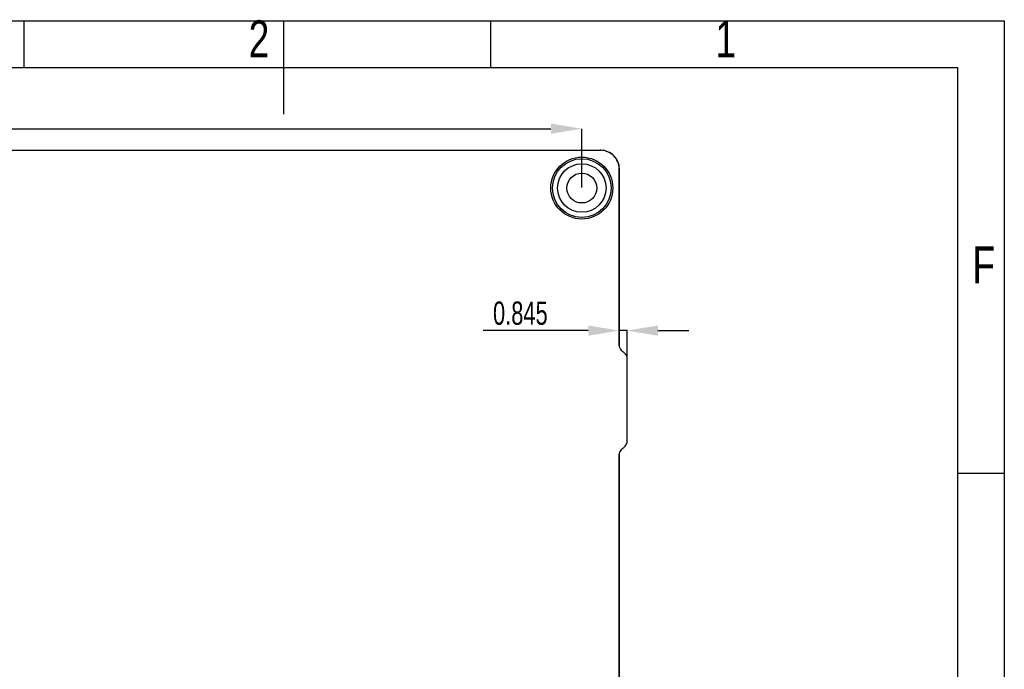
# Model space of a CAD drawing. Header units: millimetres. Extents: x 0 to 210, y 0 to 297.
# Tile 7 of 7: x 105 to 210, y 227 to 297. Entities that reach past the tile are written whole.
import ezdxf

# ---------------------------------------------------------------- set-up
doc = ezdxf.new("R2010")
doc.units = ezdxf.units.MM
doc.header["$PDSIZE"] = -1
doc.styles.add('SLDTEXTSTYLE1', font='TXT', dxfattribs={"width": 0.7})
doc.styles.add('SLDTEXTSTYLE2', font='TXT', dxfattribs={"width": 0.75})
doc.dimstyles.new('SLDDIMSTYLE0', dxfattribs={"dimtxt": 2.5, "dimasz": 3.302, "dimexe": 0, "dimexo": 0.0625, "dimtad": 1, "dimdec": 3, "dimrnd": 1e-09, "dimzin": 4, "dimdsep": 46, "dimtxsty": 'SLDTEXTSTYLE1', "dimsah": 1, "dimcen": 0.09, "dimadec": 0, "dimazin": 1, "dimtfac": 1, "dimtdec": 3, "dimtofl": 0, "dimtmove": 0, "dimatfit": 3, "dimfxl": 1, "dimfrac": 2, "dimtolj": 1, "dimtzin": 12, "dimarcsym": 0})
doc.dimstyles.new('SLDDIMSTYLE8', dxfattribs={"dimtxt": 2.5, "dimasz": 3.302, "dimexe": 0, "dimexo": 0.0625, "dimtad": 1, "dimdec": 3, "dimrnd": 1e-09, "dimdsep": 46, "dimtxsty": 'SLDTEXTSTYLE1', "dimsah": 1, "dimcen": 0.09, "dimadec": 0, "dimazin": 2, "dimtfac": 1, "dimtdec": 3, "dimtmove": 0, "dimatfit": 0, "dimfxl": 1, "dimfrac": 2, "dimtolj": 1, "dimtzin": 12, "dimarcsym": 0})

# ---------------------------------------------------------------- blocks, each defined once
blk = doc.blocks.new('_D_1')
at = {"color": 0, "linetype": 'Continuous', "lineweight": -2, "transparency": 16777216}
for p, q in [((45.74, 279.14), (45.74, 285.44)), ((49.04, 285.44), (161.44, 285.44)), ((164.74, 279.14), (164.74, 285.44))]:
    blk.add_line(p, q, dxfattribs=at)
at = {"color": 0, "linetype": 'Continuous', "transparency": 16777216}
for points in [[(49.04, 285.99), (49.04, 284.89), (45.74, 285.44)], [(161.44, 285.99), (161.44, 284.89), (164.74, 285.44)]]:
    blk.add_solid(points, dxfattribs=at)
at = {"layer": 'Defpoints', "color": 0, "linetype": 'Continuous', "transparency": 16777216}
for p in [(164.74, 285.44), (45.74, 279.07), (164.74, 279.07)]:
    blk.add_point(p, dxfattribs=at)
at = {"color": 0, "linetype": 'Continuous', "lineweight": -3, "transparency": 16777216, "insert": (98.87, 288.56), "char_height": 2.5, "attachment_point": 2, "style": 'SLDTEXTSTYLE1'}
blk.add_mtext('\\A1;119.000', dxfattribs=at)
blk = doc.blocks.new('_D_12')
at = {"color": 0, "linetype": 'Continuous', "lineweight": -2, "transparency": 16777216}
for p, q in [((165.44, 263.79), (154.18, 263.79)), ((168.74, 262.37), (168.74, 263.79)), ((169.59, 263.79), (168.74, 263.79)), ((169.59, 261), (169.59, 263.79)), ((172.89, 263.79), (176.19, 263.79))]:
    blk.add_line(p, q, dxfattribs=at)
at = {"color": 0, "linetype": 'Continuous', "transparency": 16777216}
for points in [[(165.44, 264.34), (165.44, 263.24), (168.74, 263.79)], [(172.89, 264.34), (172.89, 263.24), (169.59, 263.79)]]:
    blk.add_solid(points, dxfattribs=at)
at = {"layer": 'Defpoints', "color": 0, "linetype": 'Continuous', "transparency": 16777216}
for p in [(169.59, 263.79), (168.74, 262.31), (169.59, 260.93)]:
    blk.add_point(p, dxfattribs=at)
at = {"color": 0, "linetype": 'Continuous', "lineweight": -3, "transparency": 16777216, "insert": (158.16, 266.91), "char_height": 2.5, "attachment_point": 2, "style": 'SLDTEXTSTYLE1'}
blk.add_mtext('\\A1;0.845', dxfattribs=at)

msp = doc.modelspace()

# ---------------------------------------------------------------- linework, layer by layer
at = {"color": 7, "linetype": 'Continuous', "lineweight": -3}
for p, q in [((0, 297), (210, 297)), ((105, 292), (105, 297)), ((132.80456, 297.001), (132.80456, 286.999)), ((155, 292), (155, 297)), ((210, 297), (210, 0)), ((5, 292), (205, 292)), ((205, 292), (205, 5)), ((83.36818, 283.125), (166.7424, 283.125)), ((166.7424, 283.125), (166.76753, 283.125)), ((168.74259, 262.31075), (168.74259, 281.125)), ((168.76773, 281.125), (168.74259, 281.125)), ((168.76773, 262.1324), (168.76773, 281.125)), ((169.5876, 251.77949), (169.5876, 260.93478)), ((169.61273, 251.98712), (169.61273, 260.72715)), ((168.74259, 214.3985), (168.74259, 250.40352)), ((168.76773, 206.675), (168.76773, 250.58188)), ((205, 248.5), (210, 248.5))]:
    msp.add_line(p, q, dxfattribs=at)
for radius in [3.31872, 3.14794, 2.6, 1.6]:
    msp.add_circle((164.7426, 279.075), radius, dxfattribs=at)
for centre in [(166.7424, 281.125), (166.76753, 281.125)]:
    msp.add_ellipse(centre, major_axis=(2.00019, 0), ratio=0.999902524, start_param=0, end_param=1.570796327, dxfattribs=at)
for points, knots in [([(169.23333, 261.44562), (169.15795, 261.49708), (169.01914, 261.61889), (168.86144, 261.84593), (168.77102, 262.08281), (168.74675, 262.24216), (168.74259, 262.31075)], [3.0659000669, 3.0659000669, 3.0659000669, 3.0659000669, 3.308811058, 3.5517220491, 3.7946330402, 3.9771858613, 3.9771858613, 3.9771858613, 3.9771858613]), ([(169.5876, 260.93478), (169.58746, 260.93533), (169.57044, 261.00434), (169.51964, 261.13743), (169.39823, 261.31223), (169.29137, 261.406), (169.23333, 261.44562)], [0.1652517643, 0.1652517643, 0.1652517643, 0.1652517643, 0.1672184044, 0.4101293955, 0.6530403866, 0.8959513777, 0.8959513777, 0.8959513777, 0.8959513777]), ([(169.61273, 260.72715), (169.61273, 260.73694), (169.61259, 260.74328), (169.61236, 260.75283), (169.61224, 260.75647), (169.61186, 260.76639), (169.61161, 260.77144), (169.61083, 260.78513), (169.61031, 260.79212), (169.60874, 260.81117), (169.60769, 260.82095), (169.60453, 260.84754), (169.60241, 260.86122), (169.59607, 260.89842), (169.59183, 260.91752), (169.5876, 260.93478)], [0, 0, 0, 0, 0.015625, 0.015625, 0.03125, 0.03125, 0.0625, 0.0625, 0.125, 0.125, 0.25, 0.25, 0.5, 0.5, 1, 1, 1, 1]), ([(168.74259, 250.40352), (168.74675, 250.47212), (168.77102, 250.63146), (168.86144, 250.86834), (169.01914, 251.09539), (169.15795, 251.21719), (169.23333, 251.26865)], [2.3059994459, 2.3059994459, 2.3059994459, 2.3059994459, 2.488552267, 2.7314632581, 2.9743742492, 3.2172852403, 3.2172852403, 3.2172852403, 3.2172852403]), ([(169.23333, 251.26865), (169.29137, 251.30827), (169.39823, 251.40205), (169.51964, 251.57684), (169.57044, 251.70994), (169.58746, 251.77894), (169.5876, 251.77949)], [-0.8959513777, -0.8959513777, -0.8959513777, -0.8959513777, -0.6530403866, -0.4101293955, -0.1672184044, -0.1652517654, -0.1652517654, -0.1652517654, -0.1652517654]), ([(169.5876, 251.77949), (169.59038, 251.79084), (169.59317, 251.80313), (169.59595, 251.81712), (169.59782, 251.82649), (169.59968, 251.83662), (169.60154, 251.84815), (169.60279, 251.85587), (169.60404, 251.8642), (169.60529, 251.87368), (169.60612, 251.88003), (169.60696, 251.88689), (169.60779, 251.89467), (169.60835, 251.8999), (169.60891, 251.90554), (169.60946, 251.91195), (169.60984, 251.91626), (169.61021, 251.9209), (169.61058, 251.92619), (169.61083, 251.92975), (169.61108, 251.93359), (169.61133, 251.93796), (169.6115, 251.94091), (169.61167, 251.9441), (169.61183, 251.94773), (169.61194, 251.9502), (169.61206, 251.95288), (169.61217, 251.95592), (169.61224, 251.95801), (169.61232, 251.96027), (169.61239, 251.96285), (169.61246, 251.96536), (169.61253, 251.96815), (169.61259, 251.97161), (169.61262, 251.9731), (169.61264, 251.97474), (169.61267, 251.97658), (169.61269, 251.97844), (169.61271, 251.98056), (169.61272, 251.98289), (169.61273, 251.98424), (169.61273, 251.98569), (169.61273, 251.98712)], [0, 0, 0, 0, 0.000599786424, 0.000599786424, 0.000599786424, 0.001001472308, 0.001001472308, 0.001001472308, 0.001270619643, 0.001270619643, 0.001270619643, 0.00145109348, 0.00145109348, 0.00145109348, 0.001572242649, 0.001572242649, 0.001572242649, 0.001653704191, 0.001653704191, 0.001653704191, 0.001708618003, 0.001708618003, 0.001708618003, 0.001745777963, 0.001745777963, 0.001745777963, 0.001771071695, 0.001771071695, 0.001771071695, 0.001788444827, 0.001788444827, 0.001788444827, 0.001805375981, 0.001805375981, 0.001805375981, 0.001812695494, 0.001812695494, 0.001812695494, 0.001820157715, 0.001820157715, 0.001820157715, 0.001824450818, 0.001824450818, 0.001824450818, 0.001824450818])]:
    msp.add_open_spline(points, degree=3, knots=knots, dxfattribs=at)

# ---------------------------------------------------------------- texts
at = {"color": 7, "linetype": 'Continuous', "lineweight": -3, "char_height": 3.96875, "attachment_point": 2, "style": 'SLDTEXTSTYLE2'}
for s, insert in [('2', (130.16536, 297.06015)), ('1', (180.16536, 297.06015)), ('F', (207.78939, 272.81015))]:
    msp.add_mtext(s, dxfattribs=dict(at, insert=insert))

# ---------------------------------------------------------------- dimensions: what is measured, and where the dimension line sits
at = {"color": 7, "linetype": 'Continuous', "lineweight": -3}
for base, p1, p2, dimstyle, picture, middle in [((164.7426, 285.43608), (45.7426, 279.075), (164.7426, 279.075), 'SLDDIMSTYLE0', '_D_1', (98.87401, 285.43608)), ((169.5876, 263.78609), (168.74259, 262.31075), (169.5876, 260.93478), 'SLDDIMSTYLE8', '_D_12', (158.15943, 263.78609))]:
    dim = msp.add_linear_dim(base=base, p1=p1, p2=p2, dimstyle=dimstyle, dxfattribs=at)
    dim.commit()
    dim.dimension.update_dxf_attribs({"geometry": picture, "text_midpoint": middle, "dimtype": 160})

doc.saveas('drawing.dxf')
